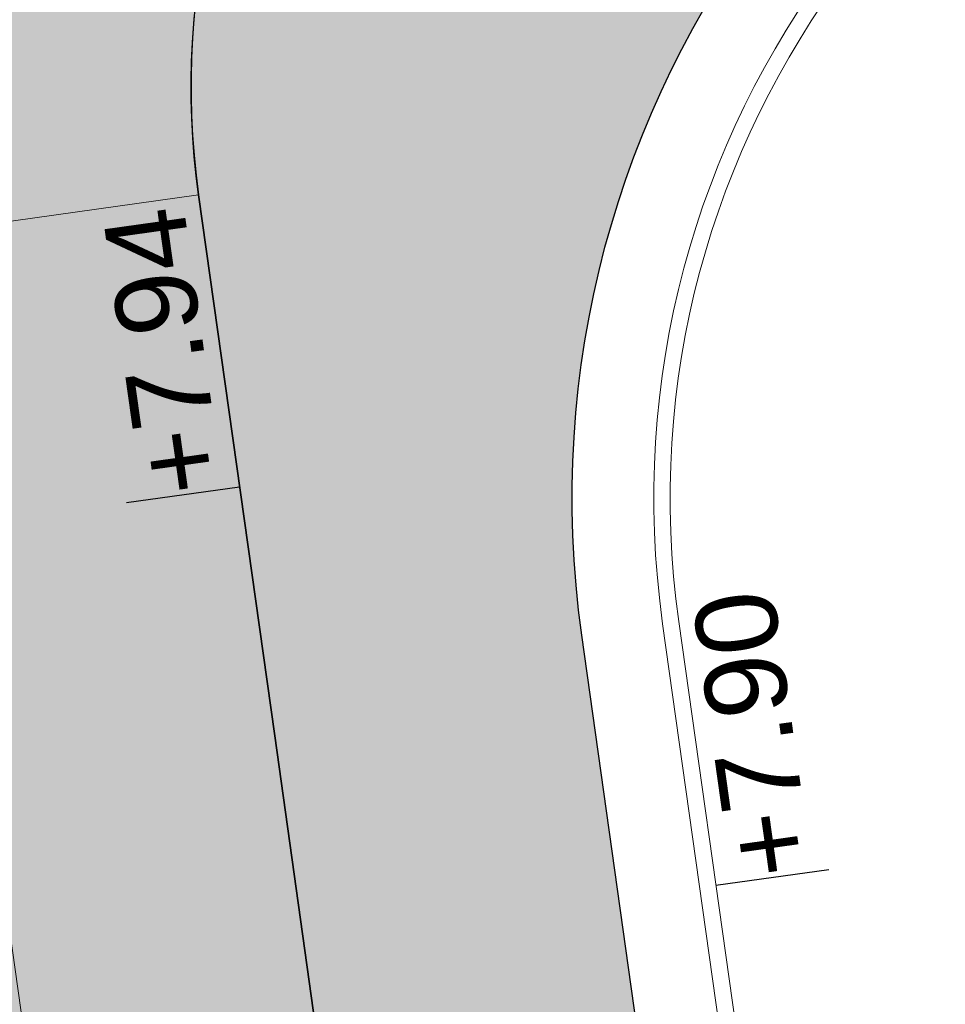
# Model space of a CAD drawing. Extents: x 98477 to 100410, y 398052 to 398969.
# Tile 51 of 256: x 98567.07 to 98572.74, y 398242.31 to 398248.35. Entities that reach past the tile are written whole.
import ezdxf
from ezdxf.enums import TextEntityAlignment as Align

# ---------------------------------------------------------------- set-up
doc = ezdxf.new("R2010")
doc.units = 0
for name, color, linetype, lineweight in [('N-KO-kantbegrenzing grondwerk', 70, 'Continuous', 25), ('N-KO-kantverharding', 2, 'Continuous', 25), ('N-RI-DWA hoofdriool buiswand', 24, 'Continuous', 13), ("N-VH-arcering 'MAT' grijs 251", 251, 'Continuous', 18), ('N-VH-arcering printbeton', 8, 'Continuous', 9), ('X-AL-hoogtelijn - Niv 1', 1, 'AL-HOOGTELIJN', 18), ('X-AL-planthoogte VERWERKT', 180, 'Continuous', 25)]:
    doc.layers.add(name, color=color, linetype=linetype, lineweight=lineweight)
doc.layers.add('X-AL-contourlijnen', color=30, linetype='Continuous', plot=False)
doc.layers.add('X-AL-hulplijn', color=30, linetype='Continuous', plot=False)
doc.styles.add('CS Annotative', font='arial.ttf')
doc.styles.get("Standard").update_dxf_attribs({"font": 'txt.shx'})
doc.linetypes.add('AL-HOOGTELIJN', pattern='A,10,-1.5,["H",Standard,S=0.9,R=0,X=-0.3,Y=-0.45],-1.5,30', length=43)

# ---------------------------------------------------------------- blocks, each defined once
blk = doc.blocks.new('*U104')
at = {"layer": 'X-AL-hulplijn', "flags": 128}
blk.add_lwpolyline([(0.346593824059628, 0.04871058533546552), (-0.3465938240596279, -0.0487105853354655)], dxfattribs=at)
at = {"layer": 'X-AL-planthoogte VERWERKT', "linetype": 'Continuous', "style": 'CS Annotative'}
blk.add_attdef('HOOGTE-RECHTS', text='', height=0.5, rotation=262.0000000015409, dxfattribs=at).set_placement((5.595279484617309e-11, 1.604420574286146e-11), align=Align.MIDDLE_LEFT)

msp = doc.modelspace()

# ---------------------------------------------------------------- hatches: boundary and pattern name
at = {"layer": "N-VH-arcering 'MAT' grijs 251"}
h = msp.add_hatch(color=256, dxfattribs=at)
h.dxf.hatch_style = 1
edge = h.paths.add_edge_path()
edge.add_line((98801.70985258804, 398275.5025756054), (98759.07881222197, 398269.5111736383))
edge.add_arc((98758.55691309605, 398273.2246788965), 3.749999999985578, 188.0000000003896, 277.9999999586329, ccw=False)
edge.add_line((98754.84340783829, 398272.7027797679), (98754.7320693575, 398273.4949942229))
edge.add_arc((98759.43584268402, 398274.1560664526), 4.75000000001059, 98.00000000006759, 188.0000000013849, ccw=False)
edge.add_line((98758.77477045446, 398278.859839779), (98802.64364589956, 398285.0252081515))
edge.add_arc((98800.79960231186, 398298.1462600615), 13.24999999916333, 278.0000000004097, 315.3695932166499)
edge.add_arc((98814.32101528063, 398284.7981743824), 5.750000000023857, 97.99999999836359, 135.3695932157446, ccw=False)
edge.add_line((98813.52076995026, 398290.4922157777), (98817.94515990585, 398291.114023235))
edge.add_arc((98818.74540523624, 398285.4199818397), 5.750000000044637, 8.00000000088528, 97.99999999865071, ccw=False)
edge.add_line((98824.43944663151, 398286.2202271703), (98832.12180180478, 398231.5574297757))
edge.add_arc((98824.4472242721, 398230.4788382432), 7.74999999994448, -36.90337989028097, 8.000000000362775, ccw=False)
edge.add_line((98830.64450586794, 398225.8252159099), (98822.02531955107, 398214.3469478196))
edge.add_arc((98828.62242576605, 398209.3930917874), 8.249999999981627, 143.0966201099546, 188.000000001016)
edge.add_line((98820.45271419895, 398208.2449137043), (98820.95212056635, 398204.6914527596))
edge.add_line((98820.95212056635, 398204.6914527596), (98824.98814049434, 398175.9736787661))
edge.add_line((98824.98814049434, 398175.9736787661), (98826.34507822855, 398166.3185650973))
edge.add_arc((98829.56344945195, 398166.7708776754), 3.249999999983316, 187.9999999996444, 277.9999999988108)
edge.add_line((98830.01576203, 398163.552506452), (98845.49611657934, 398165.7281284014))
edge.add_line((98845.49611657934, 398165.7281284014), (98850.05134969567, 398166.3683246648))
edge.add_line((98850.05134969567, 398166.3683246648), (98871.26042709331, 398169.349066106))
edge.add_line((98871.26042709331, 398169.349066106), (98879.77673248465, 398170.5459547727))
edge.add_line((98879.77673248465, 398170.5459547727), (98895.91810200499, 398172.8144763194))
edge.add_line((98895.91810200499, 398172.8144763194), (98895.01347684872, 398179.2512187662))
edge.add_line((98895.01347684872, 398179.2512187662), (98835.84495974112, 398170.9356259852))
edge.add_arc((98835.18388751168, 398175.6393993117), 4.749999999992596, 188.0000000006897, 277.9999999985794, ccw=False)
edge.add_line((98830.48011418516, 398174.9783270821), (98825.97718274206, 398207.0183491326))
edge.add_arc((98833.65176027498, 398208.096940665), 7.750000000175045, 143.0966201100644, 188.0000000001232, ccw=False)
edge.add_line((98827.4544786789, 398212.7505629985), (98836.07366499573, 398224.2288310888))
edge.add_arc((98829.47655878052, 398229.1826871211), 8.250000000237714, 323.096620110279, 367.9999999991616)
edge.add_line((98837.64627034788, 398230.3308652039), (98837.34238794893, 398232.4931008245))
edge.add_line((98837.34238794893, 398232.4931008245), (98837.34238780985, 398232.493100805))
edge.add_line((98837.34238780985, 398232.493100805), (98829.68786739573, 398286.9578446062))
edge.add_arc((98835.38190879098, 398287.7580899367), 5.749999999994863, 97.99999999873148, 188.0000000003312, ccw=False)
edge.add_line((98834.58166346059, 398293.452131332), (98882.50500414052, 398300.1873176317))
edge.add_arc((98883.61838894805, 398292.2651730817), 8.000000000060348, 11.632034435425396, 97.9999999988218, ccw=False)
edge.add_line((98891.45409032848, 398293.8781776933), (98890.9995, 398296.0865))
edge.add_line((98890.9995, 398296.0865), (98889.023, 398305.688))
edge.add_line((98889.023, 398305.688), (98888.557, 398307.974))
edge.add_line((98888.557, 398307.974), (98887.38477368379, 398314.7597044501))
edge.add_arc((98879.50153614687, 398313.3978799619), 8.00000000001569, -82.00000000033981, 9.801079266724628, ccw=False)
edge.add_line((98880.6149209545, 398305.475735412), (98872.94460748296, 398304.3977431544))
edge.add_arc((98872.42270835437, 398308.1112484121), 3.749999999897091, 189.4265010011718, 278.00000000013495, ccw=False)
edge.add_arc((92946.7354543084, 397324.3039467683), 6003.049999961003, 9.42650100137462, 10.61166010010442)
edge.add_line((98847.1206531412, 398429.7738954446), (98842.31285519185, 398429.0982035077))
edge.add_arc((92946.7354539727, 397324.3039467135), 5998.200000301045, 9.428546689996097, 10.613773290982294, ccw=False)
edge.add_arc((98860.08948650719, 398306.4687901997), 3.840166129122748, -81.43407539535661, 6.657381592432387, ccw=False)
edge.add_line((98860.66146879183, 398302.6714605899), (98847.18483033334, 398300.7774425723))
edge.add_line((98847.18483033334, 398300.7774425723), (98842.62959721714, 398300.1372463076))
edge.add_line((98842.62959721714, 398300.1372463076), (98820.15051205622, 398296.9780169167))
edge.add_arc((98819.35026672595, 398302.672058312), 5.749999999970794, 187.9999999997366, 277.99999999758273, ccw=False)
edge.add_line((98813.65622533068, 398301.8718129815), (98812.30624625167, 398311.4774132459))
edge.add_line((98812.30624625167, 398311.4774132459), (98811.1093575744, 398319.9937186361))
edge.add_line((98811.1093575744, 398319.9937186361), (98809.24443803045, 398333.2633107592))
edge.add_line((98809.24443803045, 398333.2633107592), (98808.67382831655, 398337.3234098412))
edge.add_line((98808.67382831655, 398337.3234098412), (98807.71353391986, 398344.1562595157))
edge.add_line((98807.71353391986, 398344.1562595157), (98807.70657526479, 398344.2057729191))
edge.add_line((98807.70657526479, 398344.2057729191), (98811.66764753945, 398344.7624653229))
edge.add_line((98811.66764753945, 398344.7624653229), (98829.49247277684, 398347.2675811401))
edge.add_line((98829.49247277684, 398347.2675811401), (98831.96814294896, 398347.6155138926))
edge.add_line((98831.96814294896, 398347.6155138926), (98831.06351779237, 398354.0522563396))
edge.add_line((98831.06351779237, 398354.0522563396), (98828.58784762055, 398353.704323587))
edge.add_line((98828.58784762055, 398353.704323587), (98810.76302238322, 398351.1992077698))
edge.add_line((98810.76302238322, 398351.1992077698), (98806.80195010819, 398350.6425153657))
edge.add_line((98806.80195010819, 398350.6425153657), (98806.79499145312, 398350.6920287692))
edge.add_line((98806.79499145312, 398350.6920287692), (98805.14616655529, 398362.4240275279))
edge.add_line((98805.14616655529, 398362.4240275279), (98805.04836903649, 398363.119893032))
edge.add_line((98805.04836903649, 398363.119893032), (98803.99065346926, 398370.6459303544))
edge.add_line((98803.99065346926, 398370.6459303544), (98802.48758397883, 398381.3408254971))
edge.add_line((98802.48758397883, 398381.3408254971), (98801.4298684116, 398388.8668628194))
edge.add_line((98801.4298684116, 398388.8668628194), (98799.92679892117, 398399.561757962))
edge.add_line((98799.92679892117, 398399.561757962), (98798.86908335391, 398407.0877952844))
edge.add_line((98798.86908335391, 398407.0877952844), (98797.36601386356, 398417.7826904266))
edge.add_line((98797.36601386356, 398417.7826904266), (98796.79540414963, 398421.8427895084))
edge.add_line((98796.79540414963, 398421.8427895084), (98795.88382033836, 398428.3290453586))
edge.add_line((98795.88382033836, 398428.3290453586), (98795.87686168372, 398428.3785587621))
edge.add_line((98795.87686168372, 398428.3785587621), (98799.83793395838, 398428.9352511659))
edge.add_line((98799.83793395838, 398428.9352511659), (98817.66275919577, 398431.4403669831))
edge.add_line((98817.66275919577, 398431.4403669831), (98820.13842936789, 398431.7882997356))
edge.add_line((98820.13842936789, 398431.7882997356), (98819.2338042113, 398438.2250421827))
edge.add_line((98819.2338042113, 398438.2250421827), (98816.75813403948, 398437.87710943))
edge.add_line((98816.75813403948, 398437.87710943), (98798.93330880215, 398435.3719936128))
edge.add_line((98798.93330880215, 398435.3719936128), (98794.9722365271, 398434.8153012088))
edge.add_line((98794.9722365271, 398434.8153012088), (98794.96527787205, 398434.8648146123))
edge.add_line((98794.96527787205, 398434.8648146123), (98793.37870452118, 398446.1538705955))
edge.add_line((98793.37870452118, 398446.1538705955), (98792.73850825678, 398450.7091037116))
edge.add_line((98792.73850825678, 398450.7091037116), (98789.33816684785, 398474.9037900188))
edge.add_line((98789.33816684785, 398474.9037900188), (98783.89169246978, 398474.1383379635))
edge.add_line((98783.89169246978, 398474.1383379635), (98786.76317609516, 398453.7066703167))
edge.add_arc((98782.05940276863, 398453.0455980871), 4.750000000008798, -82.0000000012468, 7.999999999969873, ccw=False)
edge.add_line((98782.72047499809, 398448.3418247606), (98773.11487473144, 398446.9918456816))
edge.add_line((98773.11487473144, 398446.9918456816), (98764.5985693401, 398445.7949570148))
edge.add_line((98764.5985693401, 398445.7949570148), (98743.40683266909, 398442.8166526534))
edge.add_line((98743.40683266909, 398442.8166526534), (98734.89052727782, 398441.6197639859))
edge.add_line((98734.89052727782, 398441.6197639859), (98611.80020633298, 398424.3205475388))
edge.add_line((98611.80020633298, 398424.3205475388), (98607.65702311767, 398453.8008279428))
edge.add_arc((98611.6373665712, 398454.1216500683), 3.993251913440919, 101.39182936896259, 184.6081706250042, ccw=False)
edge.add_line((98610.84862924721, 398458.0362323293), (98611.83889731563, 398458.1754054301))
edge.add_line((98611.83889731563, 398458.1754054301), (98639.5664032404, 398462.0722522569))
edge.add_line((98639.5664032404, 398462.0722522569), (98641.54693937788, 398462.3505984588))
edge.add_line((98641.54693937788, 398462.3505984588), (98659.37176461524, 398464.8557142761))
edge.add_line((98659.37176461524, 398464.8557142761), (98661.84743478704, 398465.2036470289))
edge.add_line((98661.84743478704, 398465.2036470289), (98660.94280963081, 398471.6403894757))
edge.add_line((98660.94280963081, 398471.6403894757), (98649.90132066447, 398470.0886093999))
edge.add_line((98649.90132066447, 398470.0886093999), (98624.64948491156, 398466.5396953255))
edge.add_line((98624.64948491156, 398466.5396953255), (98622.66894877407, 398466.2613491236))
edge.add_line((98622.66894877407, 398466.2613491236), (98604.84412353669, 398463.7562333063))
edge.add_line((98604.84412353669, 398463.7562333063), (98602.86358739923, 398463.4778871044))
edge.add_line((98602.86358739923, 398463.4778871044), (98594.9414428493, 398462.3645022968))
edge.add_line((98594.9414428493, 398462.3645022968), (98576.27488975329, 398459.7410893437))
edge.add_line((98576.27488975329, 398459.7410893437), (98577.17951490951, 398453.3043468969))
edge.add_line((98577.17951490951, 398453.3043468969), (98578.1697829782, 398453.4435199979))
edge.add_line((98578.1697829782, 398453.4435199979), (98598.47059208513, 398456.2943364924))
edge.add_arc((98598.79151287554, 398452.3139562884), 3.993296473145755, 11.424909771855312, 94.60953932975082, ccw=False)
edge.add_line((98602.70568277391, 398453.1049624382), (98606.84886598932, 398423.6246820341))
edge.add_line((98606.84886598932, 398423.6246820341), (98548.81915716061, 398415.4691383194))
edge.add_arc((98548.15808493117, 398420.172911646), 4.750000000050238, 188.0000000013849, 277.99999999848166, ccw=False)
edge.add_line((98543.45431160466, 398419.5118394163), (98539.76818545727, 398445.7399897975))
edge.add_line((98539.76818545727, 398445.7399897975), (98538.97597100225, 398445.6286513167))
edge.add_line((98538.97597100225, 398445.6286513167), (98538.73241807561, 398447.361620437))
edge.add_line((98538.73241807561, 398447.361620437), (98534.77134580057, 398446.8049280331))
edge.add_line((98534.77134580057, 398446.8049280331), (98536.52992450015, 398434.2919904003))
edge.add_line((98536.52992450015, 398434.2919904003), (98537.17012076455, 398429.7367572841))
edge.add_line((98537.17012076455, 398429.7367572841), (98538.39484405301, 398421.0223982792))
edge.add_line((98538.39484405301, 398421.0223982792), (98539.03504031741, 398416.467165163))
edge.add_line((98539.03504031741, 398416.467165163), (98541.02521566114, 398402.30633178))
edge.add_line((98541.02521566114, 398402.30633178), (98541.66541192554, 398397.7510986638))
edge.add_line((98541.66541192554, 398397.7510986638), (98543.65558726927, 398383.5902652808))
edge.add_line((98543.65558726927, 398383.5902652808), (98544.29578353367, 398379.0350321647))
edge.add_line((98544.29578353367, 398379.0350321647), (98545.60401068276, 398369.7265123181))
edge.add_arc((98543.87104156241, 398369.4829593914), 1.750000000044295, -82.00000000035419, 7.99999999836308, ccw=False)
edge.add_line((98544.11459448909, 398367.7499902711), (98522.47723718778, 398364.7090580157))
edge.add_line((98522.47723718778, 398364.7090580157), (98523.21485462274, 398359.4606372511))
edge.add_line((98523.21485462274, 398359.4606372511), (98545.05026553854, 398362.5294041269))
edge.add_line((98545.05026553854, 398362.5294041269), (98549.60549865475, 398363.1696003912))
edge.add_line((98549.60549865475, 398363.1696003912), (98564.16243926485, 398365.2154449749))
edge.add_arc((98564.82351149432, 398360.5116716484), 4.749999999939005, 8.000000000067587, 97.99999999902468, ccw=False)
edge.add_line((98569.5272848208, 398361.172743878), (98576.49985717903, 398311.5603136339))
edge.add_arc((98571.7960838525, 398310.8992414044), 4.749999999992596, -82.0000000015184, 7.999999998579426, ccw=False)
edge.add_line((98572.45715608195, 398306.1954680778), (98563.84182388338, 398304.9846620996))
edge.add_line((98563.84182388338, 398304.9846620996), (98559.28659076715, 398304.3444658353))
edge.add_line((98559.28659076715, 398304.3444658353), (98541.0161448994, 398301.7767221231))
edge.add_line((98541.0161448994, 398301.7767221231), (98541.7537623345, 398296.5283013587))
edge.add_line((98541.7537623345, 398296.5283013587), (98553.88454617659, 398298.2331718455))
edge.add_arc((98554.12809910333, 398296.5002027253), 1.749999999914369, 7.999999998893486, 98.0000000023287, ccw=False)
edge.add_line((98555.86106822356, 398296.7437556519), (98557.35022040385, 398286.1478873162))
edge.add_line((98557.35022040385, 398286.1478873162), (98557.99041666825, 398281.5926542))
edge.add_line((98557.99041666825, 398281.5926542), (98560.13368242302, 398266.3425259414))
edge.add_line((98560.13368242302, 398266.3425259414), (98560.77387868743, 398261.7872928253))
edge.add_line((98560.77387868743, 398261.7872928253), (98562.9171444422, 398246.5371645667))
edge.add_line((98562.9171444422, 398246.5371645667), (98563.5573407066, 398241.9819314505))
edge.add_line((98563.5573407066, 398241.9819314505), (98565.70060646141, 398226.7318031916))
edge.add_line((98565.70060646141, 398226.7318031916), (98566.34080272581, 398222.1765700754))
edge.add_line((98566.34080272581, 398222.1765700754), (98567.56552601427, 398213.4622110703))
edge.add_line((98567.56552601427, 398213.4622110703), (98568.20572227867, 398208.9069779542))
edge.add_line((98568.20572227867, 398208.9069779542), (98576.53105717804, 398149.6691420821))
edge.add_line((98576.53105717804, 398149.6691420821), (98576.55610833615, 398149.4908938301))
edge.add_line((98576.55610833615, 398149.4908938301), (98535.4599834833, 398143.7152101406))
edge.add_line((98535.4599834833, 398143.7152101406), (98536.3465161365, 398137.4072025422))
edge.add_line((98536.3465161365, 398137.4072025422), (98537.33678420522, 398137.5463756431))
edge.add_line((98537.33678420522, 398137.5463756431), (98577.44264098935, 398143.1828862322))
edge.add_line((98577.44264098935, 398143.1828862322), (98578.76478544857, 398133.7753395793))
edge.add_line((98578.76478544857, 398133.7753395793), (98538.65892866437, 398128.1388289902))
edge.add_line((98538.65892866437, 398128.1388289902), (98537.66866059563, 398127.9996558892))
edge.add_line((98537.66866059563, 398127.9996558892), (98538.57328575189, 398121.5629134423))
edge.add_line((98538.57328575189, 398121.5629134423), (98579.66941060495, 398127.3385971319))
edge.add_line((98579.66941060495, 398127.3385971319), (98579.67636925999, 398127.2890837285))
edge.add_line((98579.67636925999, 398127.2890837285), (98580.7660946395, 398119.5352847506))
edge.add_line((98580.7660946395, 398119.5352847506), (98582.57534495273, 398106.6617998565))
edge.add_line((98582.57534495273, 398106.6617998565), (98583.06245080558, 398103.1958616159))
edge.add_line((98583.06245080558, 398103.1958616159), (98584.87170111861, 398090.3223767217))
edge.add_line((98584.87170111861, 398090.3223767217), (98585.35880697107, 398086.8564384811))
edge.add_line((98585.35880697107, 398086.8564384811), (98587.16805728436, 398073.9829535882))
edge.add_line((98587.16805728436, 398073.9829535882), (98588.14928671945, 398067.0011433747))
edge.add_arc((98585.92118356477, 398066.6880038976), 2.249999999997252, -71.05267843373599, 7.999999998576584, ccw=False)
edge.add_line((98586.6517556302, 398064.5599145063), (98587.08769329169, 398064.7095716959))
edge.add_line((98587.08769329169, 398064.7095716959), (98595.76511800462, 398067.6885274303))
edge.add_line((98595.76511800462, 398067.6885274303), (98596.09256923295, 398067.8009412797))
edge.add_arc((98595.36199716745, 398069.9290306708), 2.249999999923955, 187.9999999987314, 288.947321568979, ccw=False)
edge.add_line((98593.13389401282, 398069.6158911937), (98582.46560133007, 398145.5247379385))
edge.add_arc((98587.16937465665, 398146.1858101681), 4.750000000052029, 98.00000000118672, 187.9999999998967, ccw=False)
edge.add_line((98586.50830242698, 398150.8895834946), (98609.06670264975, 398154.0599598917))
edge.add_line((98609.06670264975, 398154.0599598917), (98621.30783352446, 398156.2004915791))
edge.add_line((98621.30783352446, 398156.2004915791), (98618.71337939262, 398174.6609919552))
edge.add_line((98618.71337939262, 398174.6609919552), (98600.88855415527, 398172.155876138))
edge.add_line((98600.88855415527, 398172.155876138), (98602.70587460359, 398159.2249692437))
edge.add_line((98602.70587460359, 398159.2249692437), (98585.67326382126, 398156.8311919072))
edge.add_arc((98585.08617653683, 398161.633146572), 4.837710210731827, 189.0296070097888, 276.97039299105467, ccw=False)
edge.add_line((98580.30841826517, 398160.8738930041), (98573.6350680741, 398208.3572469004))
edge.add_line((98573.6350680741, 398208.3572469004), (98572.71652560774, 398214.8930161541))
edge.add_line((98572.71652560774, 398214.8930161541), (98570.01656744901, 398234.1042166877))
edge.add_line((98570.01656744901, 398234.1042166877), (98569.09802498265, 398240.6399859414))
edge.add_line((98569.09802498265, 398240.6399859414), (98568.63179509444, 398243.9573839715))
edge.add_line((98568.63179509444, 398243.9573839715), (98568.16556520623, 398247.2747820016))
edge.add_arc((98572.86933853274, 398247.9358542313), 4.74999999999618, 98.00000000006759, 188.0000000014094, ccw=False)
edge.add_line((98572.20826630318, 398252.6396275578), (98597.85620928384, 398256.2442108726))
edge.add_line((98597.85620928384, 398256.2442108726), (98604.39197853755, 398257.1627533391))
edge.add_line((98604.39197853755, 398257.1627533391), (98619.64210679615, 398259.3060190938))
edge.add_line((98619.64210679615, 398259.3060190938), (98626.17787604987, 398260.2245615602))
edge.add_line((98626.17787604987, 398260.2245615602), (98639.44746817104, 398262.089481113))
edge.add_line((98639.44746817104, 398262.089481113), (98639.4969815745, 398262.096439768))
edge.add_line((98639.4969815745, 398262.096439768), (98640.05367397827, 398258.1353674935))
edge.add_line((98640.05367397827, 398258.1353674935), (98641.8629242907, 398245.2618825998))
edge.add_line((98641.8629242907, 398245.2618825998), (98642.14127049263, 398243.2813464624))
edge.add_line((98642.14127049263, 398243.2813464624), (98643.25465530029, 398235.3592019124))
edge.add_line((98643.25465530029, 398235.3592019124), (98644.5767997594, 398225.9516552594))
edge.add_line((98644.5767997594, 398225.9516552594), (98646.03811731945, 398215.5538405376))
edge.add_line((98646.03811731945, 398215.5538405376), (98646.38605007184, 398213.0781703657))
edge.add_line((98646.38605007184, 398213.0781703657), (98652.82279251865, 398213.9827955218))
edge.add_line((98652.82279251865, 398213.9827955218), (98652.47485976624, 398216.4584656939))
edge.add_line((98652.47485976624, 398216.4584656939), (98651.70940771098, 398221.904940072))
edge.add_line((98651.70940771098, 398221.904940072), (98651.43106150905, 398223.8854762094))
edge.add_line((98651.43106150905, 398223.8854762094), (98649.62181119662, 398236.758961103))
edge.add_line((98649.62181119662, 398236.758961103), (98649.34346499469, 398238.7394972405))
edge.add_line((98649.34346499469, 398238.7394972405), (98646.49041642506, 398259.0399926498))
edge.add_line((98646.49041642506, 398259.0399926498), (98645.93372402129, 398263.0010649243))
edge.add_line((98645.93372402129, 398263.0010649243), (98645.98323742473, 398263.0080235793))
edge.add_line((98645.98323742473, 398263.0080235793), (98654.39783815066, 398264.1906185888))
edge.add_line((98654.39783815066, 398264.1906185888), (98722.62535253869, 398273.7793704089))
edge.add_line((98722.62535253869, 398273.7793704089), (98731.14165792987, 398274.9762590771))
edge.add_line((98731.14165792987, 398274.9762590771), (98743.97026282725, 398276.7792019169))
edge.add_arc((98744.55735011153, 398271.9772472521), 4.837710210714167, 9.02960700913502, 96.9703929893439, ccw=False)
edge.add_line((98749.33510838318, 398272.73650082), (98750.7268393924, 398262.8338201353))
edge.add_line((98750.7268393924, 398262.8338201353), (98752.41029510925, 398263.0704144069))
edge.add_line((98752.41029510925, 398263.0704144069), (98756.96552822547, 398263.7106106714))
edge.add_line((98756.96552822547, 398263.7106106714), (98772.21565648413, 398265.8538764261))
edge.add_line((98772.21565648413, 398265.8538764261), (98776.77088960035, 398266.4940726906))
edge.add_line((98776.77088960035, 398266.4940726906), (98795.98209013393, 398269.1940308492))
edge.add_line((98795.98209013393, 398269.1940308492), (98800.53732325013, 398269.8342271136))
edge.add_line((98800.53732325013, 398269.8342271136), (98802.46834598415, 398270.1056146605))
edge.add_line((98802.46834598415, 398270.1056146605), (98801.70985258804, 398275.5025756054))
edge = h.paths.add_edge_path(flags=16)
edge.add_line((98744.0622075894, 398333.4636472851), (98751.98435213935, 398334.5770320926))
edge.add_line((98751.98435213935, 398334.5770320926), (98753.96600319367, 398334.8555349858))
edge.add_line((98753.96600319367, 398334.8555349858), (98764.36270300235, 398336.316695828))
edge.add_line((98764.36270300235, 398336.316695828), (98764.36270299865, 398336.3166958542))
edge.add_line((98764.36270299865, 398336.3166958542), (98766.34323913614, 398336.5950420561))
edge.add_line((98766.34323913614, 398336.5950420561), (98774.26538368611, 398337.7084268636))
edge.add_line((98774.26538368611, 398337.7084268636), (98774.24729118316, 398337.8371617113))
edge.add_line((98774.24729118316, 398337.8371617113), (98802.48973650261, 398341.8063785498))
edge.add_line((98802.48973650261, 398341.8063785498), (98803.0185942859, 398338.0433598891))
edge.add_line((98803.0185942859, 398338.0433598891), (98808.47417984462, 398299.2248515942))
edge.add_arc((98800.79960231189, 398298.1462600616), 7.750000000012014, -82.00000000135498, 8.000000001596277, ccw=False)
edge.add_line((98801.87819384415, 398290.4716825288), (98771.96746476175, 398286.2680036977))
edge.add_line((98771.96746476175, 398286.2680036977), (98767.41223164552, 398285.6278074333))
edge.add_line((98767.41223164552, 398285.6278074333), (98755.13290759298, 398283.9020609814))
edge.add_line((98755.13290759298, 398283.9020609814), (98746.61660220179, 398282.7051723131))
edge.add_line((98746.61660220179, 398282.7051723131), (98730.37620587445, 398280.4227334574))
edge.add_line((98730.37620587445, 398280.4227334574), (98721.85990048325, 398279.2258447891))
edge.add_line((98721.85990048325, 398279.2258447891), (98654.3282516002, 398269.7348904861))
edge.add_arc((98653.66717937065, 398274.4386638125), 4.749999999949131, 187.9999999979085, 277.9999999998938, ccw=False)
edge.add_line((98648.96340604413, 398273.7775915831), (98644.1340994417, 398308.1398935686))
edge.add_line((98644.1340994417, 398308.1398935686), (98642.93721077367, 398316.6561989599))
edge.add_line((98642.93721077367, 398316.6561989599), (98640.29988051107, 398335.4217788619))
edge.add_line((98640.29988051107, 398335.4217788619), (98638.12129075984, 398335.1155980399))
edge.add_line((98638.12129075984, 398335.1155980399), (98637.23004949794, 398334.990342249))
edge.add_line((98637.23004949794, 398334.990342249), (98635.05145974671, 398334.6841614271))
edge.add_line((98635.05145974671, 398334.6841614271), (98635.74036659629, 398329.7823344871))
edge.add_line((98635.74036659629, 398329.7823344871), (98636.93725526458, 398321.266029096))
edge.add_line((98636.93725526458, 398321.266029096), (98638.384655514, 398310.967241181))
edge.add_line((98638.384655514, 398310.967241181), (98639.02485177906, 398306.4120080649))
edge.add_line((98639.02485177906, 398306.4120080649), (98641.16811753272, 398291.1618798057))
edge.add_line((98641.16811753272, 398291.1618798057), (98642.36500620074, 398282.6455744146))
edge.add_line((98642.36500620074, 398282.6455744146), (98643.71498527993, 398273.0399741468))
edge.add_arc((98639.01121195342, 398272.3789019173), 4.749999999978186, -82.00000000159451, 7.999999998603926, ccw=False)
edge.add_line((98639.67228418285, 398267.6751285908), (98619.32227537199, 398264.8151213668))
edge.add_line((98619.32227537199, 398264.8151213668), (98614.27190822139, 398264.1053385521))
edge.add_line((98614.27190822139, 398264.1053385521), (98593.92189940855, 398261.2453313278))
edge.add_arc((98593.26082717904, 398265.9491046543), 4.750000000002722, 188.0000000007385, 277.9999999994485, ccw=False)
edge.add_line((98588.55705385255, 398265.2880324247), (98581.77932383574, 398313.5140873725))
edge.add_line((98581.77932383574, 398313.5140873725), (98580.58243516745, 398322.0303927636))
edge.add_line((98580.58243516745, 398322.0303927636), (98575.23122943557, 398360.1062000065))
edge.add_line((98575.23122943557, 398360.1062000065), (98574.59103317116, 398364.6614331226))
edge.add_line((98574.59103317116, 398364.6614331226), (98572.66348572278, 398378.3766458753))
edge.add_line((98572.66348572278, 398378.3766458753), (98571.18825085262, 398388.8734874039))
edge.add_line((98571.18825085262, 398388.8734874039), (98568.51612731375, 398407.8866343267))
edge.add_arc((98573.21990064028, 398408.5477065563), 4.750000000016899, 97.9999999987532, 188.0000000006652, ccw=False)
edge.add_line((98572.55882841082, 398413.2514798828), (98607.11918401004, 398418.1086211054))
edge.add_line((98607.11918401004, 398418.1086211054), (98607.61431804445, 398418.1782076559))
edge.add_line((98607.61431804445, 398418.1782076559), (98611.58353488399, 398389.9357623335))
edge.add_line((98611.58353488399, 398389.9357623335), (98611.454800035, 398389.9176698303))
edge.add_line((98611.454800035, 398389.9176698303), (98613.2640503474, 398377.0441849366))
edge.add_line((98613.2640503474, 398377.0441849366), (98613.33363689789, 398376.5490509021))
edge.add_line((98613.33363689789, 398376.5490509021), (98626.20712179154, 398378.3583012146))
edge.add_line((98626.20712179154, 398378.3583012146), (98628.18765792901, 398378.6366474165))
edge.add_line((98628.18765792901, 398378.6366474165), (98636.10980247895, 398379.7500322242))
edge.add_line((98636.10980247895, 398379.7500322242), (98648.36932117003, 398381.4729952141))
edge.add_line((98648.36932117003, 398381.4729952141), (98647.4646960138, 398387.9097376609))
edge.add_line((98647.4646960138, 398387.9097376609), (98634.59121112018, 398386.1004873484))
edge.add_line((98634.59121112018, 398386.1004873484), (98632.49184281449, 398385.8054403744))
edge.add_line((98632.49184281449, 398385.8054403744), (98619.73719008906, 398384.0128908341))
edge.add_line((98619.73719008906, 398384.0128908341), (98617.50908693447, 398383.6997513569))
edge.add_line((98617.50908693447, 398383.6997513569), (98612.56565838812, 398418.8740731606))
edge.add_line((98612.56565838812, 398418.8740731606), (98613.06079242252, 398418.943659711))
edge.add_line((98613.06079242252, 398418.943659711), (98667.57504960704, 398426.6051389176))
edge.add_line((98667.57504960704, 398426.6051389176), (98722.08930679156, 398434.2666181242))
edge.add_line((98722.08930679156, 398434.2666181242), (98726.14940587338, 398434.8372278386))
edge.add_line((98726.14940587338, 398434.8372278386), (98759.42241298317, 398439.51344403))
edge.add_line((98759.42241298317, 398439.51344403), (98763.48251206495, 398440.084053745))
edge.add_line((98763.48251206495, 398440.084053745), (98783.48592705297, 398442.8953503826))
edge.add_arc((98784.14699928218, 398438.191577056), 4.750000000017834, 8.000000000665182, 97.99999999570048, ccw=False)
edge.add_line((98788.85077260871, 398438.8526492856), (98795.6145853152, 398390.7256211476))
edge.add_arc((98790.91081198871, 398390.064548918), 4.749999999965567, -82.00000000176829, 8.000000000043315, ccw=False)
edge.add_line((98791.57188421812, 398385.3607755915), (98787.36324492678, 398384.7692899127))
edge.add_line((98787.36324492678, 398384.7692899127), (98774.48976003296, 398382.9600396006))
edge.add_line((98774.48976003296, 398382.9600396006), (98766.12199485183, 398381.7840268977))
edge.add_line((98766.12199485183, 398381.7840268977), (98766.07248144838, 398381.7770682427))
edge.add_line((98766.07248144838, 398381.7770682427), (98764.94517930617, 398389.7982395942))
edge.add_line((98764.94517930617, 398389.7982395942), (98762.09213076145, 398410.0987350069))
edge.add_line((98762.09213076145, 398410.0987350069), (98761.95295766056, 398411.0890030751))
edge.add_line((98761.95295766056, 398411.0890030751), (98755.5162152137, 398410.1843779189))
edge.add_line((98755.5162152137, 398410.1843779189), (98755.65538831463, 398409.1941098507))
edge.add_line((98755.65538831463, 398409.1941098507), (98758.50843688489, 398388.893614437))
edge.add_line((98758.50843688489, 398388.893614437), (98759.63573900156, 398380.8724430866))
edge.add_line((98759.63573900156, 398380.8724430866), (98759.5862255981, 398380.8654844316))
edge.add_line((98759.5862255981, 398380.8654844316), (98748.79230364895, 398379.3484976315))
edge.add_line((98748.79230364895, 398379.3484976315), (98744.23707053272, 398378.7083013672))
edge.add_line((98744.23707053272, 398378.7083013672), (98741.31577972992, 398378.2977407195))
edge.add_line((98741.31577972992, 398378.2977407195), (98735.86930535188, 398377.532288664))
edge.add_line((98735.86930535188, 398377.532288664), (98732.94801454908, 398377.1217280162))
edge.add_line((98732.94801454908, 398377.1217280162), (98728.39278143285, 398376.4815317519))
edge.add_line((98728.39278143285, 398376.4815317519), (98718.31915239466, 398375.0657755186))
edge.add_arc((98720.44154218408, 398359.9641874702), 15.25000000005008, 97.9999999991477, 128.0000000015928)
edge.add_line((98711.052704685, 398371.9813514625), (98707.24934533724, 398369.0098414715))
edge.add_line((98707.24934533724, 398369.0098414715), (98710.51235115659, 398364.8333844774))
edge.add_line((98710.51235115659, 398364.8333844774), (98713.62044188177, 398367.261691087))
edge.add_arc((98721.25410813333, 398357.3241039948), 12.53110121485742, 99.37790491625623, 127.53006232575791, ccw=False)
edge.add_line((98719.21222162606, 398369.6877279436), (98728.55711414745, 398371.001066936))
edge.add_line((98728.55711414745, 398371.001066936), (98733.11234726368, 398371.6412632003))
edge.add_line((98733.11234726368, 398371.6412632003), (98743.90626921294, 398373.1582500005))
edge.add_line((98743.90626921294, 398373.1582500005), (98752.42257460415, 398374.3551386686))
edge.add_line((98752.42257460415, 398374.3551386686), (98763.21649655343, 398375.8721254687))
edge.add_line((98763.21649655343, 398375.8721254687), (98767.77172966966, 398376.512321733))
edge.add_line((98767.77172966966, 398376.512321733), (98793.32064568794, 398380.102987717))
edge.add_arc((98793.7681908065, 398376.2908113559), 3.838357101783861, 9.304190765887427, 96.69580920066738, ccw=False)
edge.add_line((98797.55605007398, 398376.9113815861), (98799.60189465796, 398362.3544409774))
edge.add_line((98799.60189465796, 398362.3544409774), (98801.64078058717, 398347.8470137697))
edge.add_line((98801.64078058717, 398347.8470137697), (98801.71036713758, 398347.3518797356))
edge.add_line((98801.71036713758, 398347.3518797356), (98773.46792181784, 398343.3826628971))
edge.add_line((98773.46792181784, 398343.3826628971), (98773.36075853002, 398344.1451693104))
edge.add_line((98773.36075853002, 398344.1451693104), (98770.8850883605, 398343.7972365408))
edge.add_line((98770.8850883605, 398343.7972365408), (98758.01160346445, 398341.9879862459))
edge.add_line((98758.01160346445, 398341.9879862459), (98756.03106732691, 398341.7096400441))
edge.add_line((98756.03106732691, 398341.7096400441), (98743.15758242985, 398339.900389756))
edge.add_line((98743.15758242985, 398339.900389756), (98743.15758243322, 398339.9003897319))
edge.add_line((98743.15758243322, 398339.9003897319), (98742.16731436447, 398339.761216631))
edge.add_line((98742.16731436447, 398339.761216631), (98743.07193952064, 398333.3244741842))
edge.add_line((98743.07193952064, 398333.3244741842), (98744.0622075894, 398333.4636472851))
edge = h.paths.add_edge_path(flags=16)
edge.add_line((98545.99047331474, 398402.9031704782), (98545.73996173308, 398404.6856530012))
edge.add_arc((98550.44373505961, 398405.3467252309), 4.750000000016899, 98.00000000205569, 188.0000000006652, ccw=False)
edge.add_line((98549.78266282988, 398410.0504985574), (98557.70480737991, 398411.1638833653))
edge.add_arc((98558.36587960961, 398406.4601100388), 4.750000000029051, 8.000000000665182, 98.00000000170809, ccw=False)
edge.add_line((98563.06965293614, 398407.1211822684), (98563.35495779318, 398405.0911327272))
edge.add_line((98563.35495779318, 398405.0911327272), (98565.09462155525, 398392.7127818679))
edge.add_line((98565.09462155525, 398392.7127818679), (98565.44255430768, 398390.237111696))
edge.add_line((98565.44255430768, 398390.237111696), (98567.18221806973, 398377.8587608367))
edge.add_line((98567.18221806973, 398377.8587608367), (98567.46752292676, 398375.8287112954))
edge.add_arc((98562.76374960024, 398375.1676390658), 4.749999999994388, -82.00000000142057, 7.9999999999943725, ccw=False)
edge.add_line((98563.42482182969, 398370.4638657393), (98555.50267727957, 398369.3504809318))
edge.add_arc((98554.84160505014, 398374.0542542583), 4.749999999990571, 187.9999999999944, 277.99999999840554, ccw=False)
edge.add_line((98550.13783172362, 398373.3931820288), (98549.88732014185, 398375.1756645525))
edge.add_line((98549.88732014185, 398375.1756645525), (98548.07806982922, 398388.0491494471))
edge.add_line((98548.07806982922, 398388.0491494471), (98547.79972362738, 398390.0296855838))
edge.add_line((98547.79972362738, 398390.0296855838), (98545.99047331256, 398402.9031704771))
edge = h.paths.add_edge_path(flags=16)
edge.add_line((98580.97427237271, 398279.7231952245), (98580.69592617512, 398281.7037313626))
edge.add_line((98580.69592617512, 398281.7037313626), (98579.23460861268, 398292.1015460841))
edge.add_line((98579.23460861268, 398292.1015460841), (98578.55961907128, 398296.9043462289))
edge.add_arc((98573.85584574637, 398296.2432739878), 4.750000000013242, 8.000000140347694, 98.00000000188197)
edge.add_line((98573.19477351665, 398300.9470473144), (98565.5697093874, 398299.8754144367))
edge.add_arc((98566.23078161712, 398295.1716411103), 4.749999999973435, 98.00000000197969, 186.1903587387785)
edge.add_line((98561.5084782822, 398294.6594387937), (98561.50613232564, 398294.659109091))
edge.add_line((98561.50613232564, 398294.659109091), (98563.66331539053, 398279.3099540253))
edge.add_line((98563.66331539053, 398279.3099540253), (98563.94166159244, 398277.329417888))
edge.add_line((98563.94166159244, 398277.329417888), (98566.09884465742, 398261.9802628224))
edge.add_line((98566.09884465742, 398261.9802628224), (98566.10119061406, 398261.980592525))
edge.add_arc((98570.78174201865, 398262.7898752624), 4.749999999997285, 189.8096412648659, 277.9999999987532)
edge.add_line((98571.4428142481, 398258.0861019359), (98579.06787837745, 398259.1577348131))
edge.add_arc((98578.406806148, 398263.8615081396), 4.749999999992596, 277.9999999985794, 367.9999999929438)
edge.add_line((98583.11057947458, 398264.5225803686), (98582.43558993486, 398269.325380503))
edge.add_line((98582.43558993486, 398269.325380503), (98580.97427237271, 398279.7231952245))
edge = h.paths.add_edge_path(flags=16)
edge.add_line((98615.08128089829, 398162.7819088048), (98614.48868373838, 398166.998456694))
edge.add_arc((98612.75571461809, 398166.7549037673), 1.749999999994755, 8.000000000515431, 98.00000000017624)
edge.add_line((98612.51216169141, 398168.4878728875), (98608.55108941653, 398167.9311804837))
edge.add_arc((98608.79464234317, 398166.1982113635), 1.749999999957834, 97.99999999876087, 188.000000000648)
edge.add_line((98607.06167322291, 398165.9546584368), (98607.65427038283, 398161.7381105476))
edge.add_arc((98609.38723950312, 398161.9816634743), 1.749999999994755, 188.0000000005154, 277.999999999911)
edge.add_line((98609.6307924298, 398160.248694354), (98613.59186470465, 398160.8053867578))
edge.add_arc((98613.348311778, 398162.5383558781), 1.749999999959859, 277.9999999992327, 368.0000000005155)
at = {"layer": 'N-VH-arcering printbeton'}
h = msp.add_hatch(dxfattribs=at)
h.set_pattern_fill('CS-PRINTBETON', color=256)
h.set_pattern_definition([(45, (0, 0), (-0.3535533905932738, 0.3535533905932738), []), (45, (0.35, 0), (-0.3535533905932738, 0.3535533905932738), [0.5000000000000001, -0.2])])
edge = h.paths.add_edge_path()
edge.add_line((98553.14692874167, 398303.4815926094), (98564.83209195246, 398305.1238352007))
edge.add_line((98564.83209195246, 398305.1238352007), (98572.45715608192, 398306.1954680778))
edge.add_arc((98571.7960838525, 398310.8992414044), 4.749999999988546, 277.9999999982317, 367.9999999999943)
edge.add_line((98576.49985717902, 398311.5603136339), (98569.5272848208, 398361.172743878))
edge.add_arc((98564.82351149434, 398360.5116716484), 4.749999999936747, 8.000000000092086, 97.99999999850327)
edge.add_line((98564.16243926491, 398365.2154449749), (98549.60549865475, 398363.1696003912))
edge.add_line((98549.60549865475, 398363.1696003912), (98545.05026553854, 398362.5294041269))
edge.add_line((98545.05026553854, 398362.5294041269), (98523.21485462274, 398359.4606372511))
edge.add_line((98523.21485462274, 398359.4606372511), (98522.47723718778, 398364.7090580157))
edge.add_line((98522.47723718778, 398364.7090580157), (98544.11459448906, 398367.7499902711))
edge.add_arc((98543.87104156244, 398369.4829593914), 1.750000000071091, 277.9999999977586, 367.9999999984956)
edge.add_line((98545.60401068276, 398369.7265123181), (98544.29578353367, 398379.0350321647))
edge.add_line((98544.29578353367, 398379.0350321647), (98543.65558726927, 398383.5902652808))
edge.add_line((98543.65558726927, 398383.5902652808), (98541.66541192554, 398397.7510986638))
edge.add_line((98541.66541192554, 398397.7510986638), (98541.02521566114, 398402.30633178))
edge.add_line((98541.02521566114, 398402.30633178), (98539.03504031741, 398416.467165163))
edge.add_line((98539.03504031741, 398416.467165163), (98538.39484405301, 398421.0223982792))
edge.add_line((98538.39484405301, 398421.0223982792), (98537.17012076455, 398429.7367572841))
edge.add_line((98537.17012076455, 398429.7367572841), (98536.52992450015, 398434.2919904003))
edge.add_line((98536.52992450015, 398434.2919904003), (98535.0496920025, 398444.8243918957))
edge.add_line((98535.0496920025, 398444.8243918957), (98533.81185691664, 398444.6504255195))
edge.add_line((98533.81185691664, 398444.6504255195), (98544.43576214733, 398369.0574119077))
edge.add_line((98544.43576214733, 398369.0574119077), (98521.65959656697, 398365.8564305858))
edge.add_line((98521.65959656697, 398365.8564305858), (98522.74514675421, 398358.1323396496))
edge.add_line((98522.74514675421, 398358.1323396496), (98564.33640564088, 398363.9776098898))
edge.add_arc((98564.75392494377, 398361.0068056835), 3.000000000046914, 8.000000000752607, 98.00000000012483, ccw=False)
edge.add_line((98567.72472915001, 398361.4243249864), (98574.83647460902, 398310.8216266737))
edge.add_arc((98571.86567040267, 398310.4041073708), 3.000000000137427, -82.0000000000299, 8.000000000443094, ccw=False)
edge.add_line((98572.28318970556, 398307.4333031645), (98539.60434343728, 398302.8405908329))
edge.add_line((98539.60434343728, 398302.8405908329), (98540.6898936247, 398295.116499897))
edge.add_line((98540.6898936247, 398295.116499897), (98554.55364658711, 398297.0649233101))
edge.add_line((98554.55364658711, 398297.0649233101), (98575.31827325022, 398149.3169274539))
edge.add_line((98575.31827325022, 398149.3169274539), (98576.55610833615, 398149.4908938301))
edge.add_line((98576.55610833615, 398149.4908938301), (98576.53105717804, 398149.6691420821))
edge.add_line((98576.53105717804, 398149.6691420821), (98568.20572227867, 398208.9069779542))
edge.add_line((98568.20572227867, 398208.9069779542), (98567.56552601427, 398213.4622110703))
edge.add_line((98567.56552601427, 398213.4622110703), (98566.34080272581, 398222.1765700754))
edge.add_line((98566.34080272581, 398222.1765700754), (98565.70060646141, 398226.7318031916))
edge.add_line((98565.70060646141, 398226.7318031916), (98563.5573407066, 398241.9819314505))
edge.add_line((98563.5573407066, 398241.9819314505), (98562.9171444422, 398246.5371645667))
edge.add_line((98562.9171444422, 398246.5371645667), (98560.77387868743, 398261.7872928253))
edge.add_line((98560.77387868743, 398261.7872928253), (98560.13368242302, 398266.3425259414))
edge.add_line((98560.13368242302, 398266.3425259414), (98557.99041666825, 398281.5926542))
edge.add_line((98557.99041666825, 398281.5926542), (98557.35022040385, 398286.1478873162))
edge.add_line((98557.35022040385, 398286.1478873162), (98555.86106822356, 398296.7437556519))
edge.add_arc((98554.12809910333, 398296.5002027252), 1.749999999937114, 8.000000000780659, 97.99999999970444)
edge.add_line((98553.88454617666, 398298.2331718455), (98541.7537623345, 398296.5283013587))
edge.add_line((98541.7537623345, 398296.5283013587), (98541.0161448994, 398301.7767221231))
edge.add_line((98541.0161448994, 398301.7767221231), (98553.14692874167, 398303.4815926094))
h = msp.add_hatch(dxfattribs=at)
h.set_pattern_fill('CS-PRINTBETON', color=256)
h.set_pattern_definition([(53.00000000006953, (19448.54779836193, 79321.54942094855), (-0.3993177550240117, 0.3009075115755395), []), (53.00000000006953, (19448.89439218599, 79321.59813153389), (-0.3993177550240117, 0.3009075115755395), [0.5, -0.2])])
edge = h.paths.add_edge_path()
edge.add_line((98639.49698157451, 398262.0964397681), (98626.17787604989, 398260.2245615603))
edge.add_line((98626.17787604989, 398260.2245615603), (98619.64210679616, 398259.3060190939))
edge.add_line((98619.64210679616, 398259.3060190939), (98604.39197853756, 398257.1627533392))
edge.add_line((98604.39197853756, 398257.1627533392), (98597.85620928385, 398256.2442108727))
edge.add_line((98597.85620928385, 398256.2442108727), (98572.20826630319, 398252.6396275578))
edge.add_arc((98572.86933853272, 398247.9358542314), 4.749999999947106, 97.99999999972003, 187.9999999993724)
edge.add_line((98568.16556520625, 398247.2747820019), (98568.63179509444, 398243.9573839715))
edge.add_line((98568.63179509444, 398243.9573839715), (98569.09802498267, 398240.6399859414))
edge.add_line((98569.09802498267, 398240.6399859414), (98569.98873282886, 398234.3022703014))
edge.add_line((98569.98873282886, 398234.3022703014), (98571.9197555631, 398234.5736578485))
edge.add_line((98571.9197555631, 398234.5736578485), (98570.51410724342, 398244.5753653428))
edge.add_arc((98576.45571565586, 398245.4104039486), 5.999999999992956, 97.99999999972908, 188.0000000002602, ccw=False)
edge.add_line((98575.62067705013, 398251.352012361), (98639.74053450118, 398260.3634706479))
edge.add_line((98639.74053450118, 398260.3634706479), (98639.49698157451, 398262.0964397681))

# ---------------------------------------------------------------- linework, layer by layer
at = {"layer": 'N-KO-kantbegrenzing grondwerk', "flags": 128}
msp.add_lwpolyline([(98569.98873282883, 398234.3022703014), (98571.91975556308, 398234.5736578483), (98570.51410724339, 398244.5753653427, -0.4142135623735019), (98575.62067705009, 398251.3520123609), (98639.74053450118, 398260.3634706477)], format="xyb", dxfattribs=at)
at = {"layer": 'N-KO-kantverharding', "flags": 128}
msp.add_lwpolyline([(98580.30841826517, 398160.8738930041), (98573.6350680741, 398208.3572469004), (98572.71652560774, 398214.8930161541), (98570.01656744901, 398234.1042166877), (98569.09802498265, 398240.6399859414), (98568.63179509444, 398243.9573839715), (98568.16556520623, 398247.2747820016, -0.4142135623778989), (98572.20826630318, 398252.6396275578), (98597.85620928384, 398256.2442108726), (98604.39197853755, 398257.1627533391), (98619.64210679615, 398259.3060190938)], format="xyb", dxfattribs=at)
at = {"layer": 'N-RI-DWA hoofdriool buiswand', "flags": 128}
msp.add_lwpolyline([(98565.40579305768, 398254.1576798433), (98572.45379914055, 398204.0085107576)], dxfattribs=at)
at = {"layer": 'X-AL-contourlijnen', "flags": 128}
msp.add_lwpolyline([(98639.49698157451, 398262.0964397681), (98626.17787604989, 398260.2245615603), (98619.64210679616, 398259.3060190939), (98604.39197853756, 398257.1627533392), (98597.85620928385, 398256.2442108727), (98572.20826630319, 398252.6396275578, 0.4142135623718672), (98568.16556520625, 398247.2747820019), (98568.63179509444, 398243.9573839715), (98569.09802498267, 398240.6399859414), (98569.98873282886, 398234.3022703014), (98571.9197555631, 398234.5736578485), (98570.51410724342, 398244.5753653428, -0.4142135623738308), (98575.62067705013, 398251.352012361), (98639.74053450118, 398260.3634706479)], format="xyb", close=True, dxfattribs=at)
msp.add_lwpolyline([(98580.30841826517, 398160.8738930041), (98573.6350680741, 398208.3572469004), (98572.71652560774, 398214.8930161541), (98570.01656744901, 398234.1042166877), (98569.09802498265, 398240.6399859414), (98568.63179509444, 398243.9573839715), (98568.16556520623, 398247.2747820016, -0.4142135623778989), (98572.20826630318, 398252.6396275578), (98597.85620928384, 398256.2442108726), (98604.39197853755, 398257.1627533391), (98619.64210679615, 398259.3060190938)], format="xyb", dxfattribs=at)
at = {"layer": 'X-AL-hoogtelijn - Niv 1', "flags": 128}
for points in [[(98640.55445254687, 398209.6640394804), (98630.25046740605, 398207.2489894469), (98619.47369951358, 398204.9693765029), (98608.66357777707, 398202.9270883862), (98597.82263735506, 398201.1218020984), (98577.50927078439, 398198.3948387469), (98575.60195360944, 398211.9661056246), (98573.79270329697, 398224.8395905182), (98571.9834529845, 398237.7130754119), (98571.00924127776, 398244.6449518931, -0.4142135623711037), (98575.69026360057, 398250.8568783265), (98590.54428463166, 398252.9444748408), (98601.43723338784, 398254.4753789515), (98612.33018214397, 398256.006283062), (98623.22313090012, 398257.5371871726), (98633.62094562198, 398258.9985047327), (98636.03585444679, 398241.8155355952), (98637.82868369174, 398229.058892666)], [(98640.34495299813, 398209.7176469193), (98630.22870747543, 398207.3465993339), (98619.45406765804, 398205.0674365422), (98608.64608058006, 398203.0255517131), (98597.8077679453, 398201.2207030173), (98577.59446601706, 398198.5071728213), (98575.70098041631, 398211.9800229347), (98573.89173010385, 398224.8535078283), (98572.08247979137, 398237.726992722), (98571.10826808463, 398244.6588692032, -0.4142135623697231), (98575.70418091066, 398250.7578515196), (98590.55820194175, 398252.8454480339), (98601.45115069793, 398254.3763521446), (98612.34409945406, 398255.9072562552), (98623.23704821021, 398257.4381603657), (98633.4368093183, 398258.8716433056), (98635.83780083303, 398241.787700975), (98637.63063007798, 398229.0310580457)]]:
    msp.add_lwpolyline(points, format="xyb", close=True, dxfattribs=at)
at = {"layer": 'X-AL-hoogtelijn - Niv 1', "ltscale": 0.25, "flags": 128}
msp.add_lwpolyline([(98568.16556520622, 398247.2747820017), (98562.91479848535, 398246.5368348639)], dxfattribs=at)

# ---------------------------------------------------------------- block references
at = {"layer": 'X-AL-planthoogte VERWERKT'}
ref = msp.add_blockref('*U104', (98568.07051165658, 398245.436269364), dxfattribs=dict(at, yscale=-0.9999999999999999, rotation=196.0000000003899))
ref.add_attrib('HOOGTE-RECHTS', '+7.94', dxfattribs={"linetype": 'Continuous', "height": 0.5, "rotation": 98.00000000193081, "style": 'CS Annotative'}).set_placement((98568.07051165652, 398245.4362693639), align=Align.MIDDLE_LEFT)
ref = msp.add_blockref('*U104', (98571.68224176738, 398243.0896880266), dxfattribs=dict(at, yscale=-0.9999999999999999, rotation=196.0000000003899))
ref.add_attrib('HOOGTE-RECHTS', '+7.90', dxfattribs={"linetype": 'Continuous', "height": 0.5, "rotation": 98.00000000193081, "style": 'CS Annotative'}).set_placement((98571.68224176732, 398243.0896880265), align=Align.MIDDLE_LEFT)

doc.saveas('drawing.dxf')
